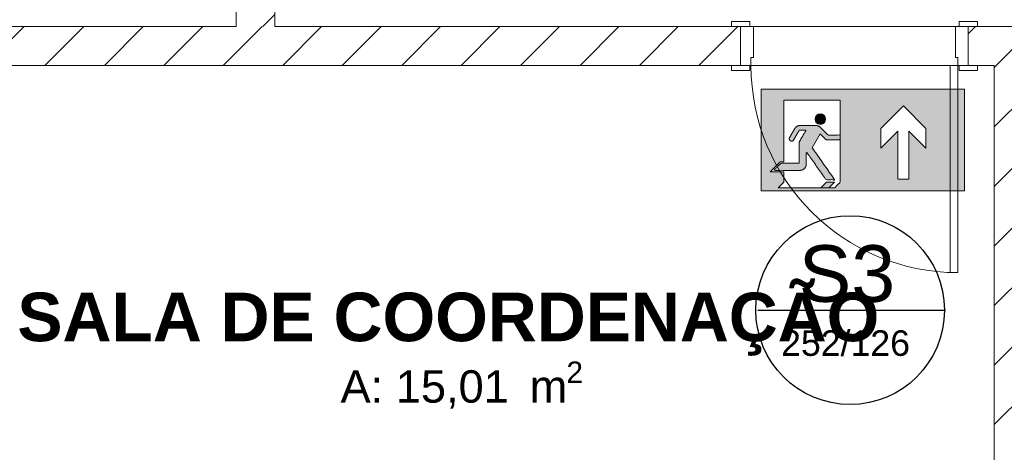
# Model space of a CAD drawing. Header units: millimetres. Extents: x 2826 to 3034, y 1533 to 1590.
# Tile 135 of 248: x 2989.84 to 2993.64, y 1551.12 to 1552.79. Entities that reach past the tile are written whole.
import ezdxf
from ezdxf.enums import TextEntityAlignment as Align

# ---------------------------------------------------------------- set-up
doc = ezdxf.new("R2010")
doc.units = ezdxf.units.MM
doc.linetypes.add('CONTINU', pattern=[0])
doc.layers.add('_Caneta_No__220', color=7, linetype='Continuous', lineweight=15, true_color=0x8a8a8a)
doc.layers.add('ARQ-TXT-1_100', color=10, linetype='Continuous')
doc.layers.add('C03', color=80, linetype='Continuous', lineweight=13)
doc.styles.add('ESTILO_GERADO_1', font='arialbd.ttf')
doc.styles.add('ESTILO_GERADO_2', font='arial.ttf')
doc.styles.add('style1', font='arial.ttf')
pattern_1 = [(45, (0.02328, 0.61931), (-0.1149048, 0.1149048), [])]

# ---------------------------------------------------------------- blocks, each defined once
blk = doc.blocks.new('SAÍDA EMER CIMA')
at = {"layer": 'C03', "lineweight": 0}
h = blk.add_hatch(color=3, dxfattribs=at)
h.dxf.hatch_style = 1
h.set_gradient(color1=(0, 255, 0), color2=(0, 255, 0), tint=1)
edge = h.paths.add_edge_path(flags=0)
edge.add_spline(control_points=[(2360.5608, 1215.4596), (2360.5608, 1215.3903), (2360.5608, 1215.321)], knot_values=[16.497787, 16.497787, 16.497787, 17.497787, 17.497787, 17.497787], weights=[1, 1, 1], degree=2, periodic=0)
edge.add_spline(control_points=[(2360.5608, 1215.321), (2360.4958, 1215.321), (2360.4308, 1215.321)], knot_values=[17.497787, 17.497787, 17.497787, 18.497787, 18.497787, 18.497787], weights=[1, 1, 1], degree=2, periodic=0)
edge.add_spline(control_points=[(2360.4308, 1215.321), (2360.4056, 1215.2958), (2360.3804, 1215.2707)], knot_values=[18.497787, 18.497787, 18.497787, 19.497787, 19.497787, 19.497787], weights=[1, 1, 1], degree=2, periodic=0)
edge.add_spline(control_points=[(2360.3804, 1215.2707), (2360.4748, 1215.2707), (2360.5692, 1215.2707)], knot_values=[19.497787, 19.497787, 19.497787, 20.497787, 20.497787, 20.497787], weights=[1, 1, 1], degree=2, periodic=0)
edge.add_spline(control_points=[(2360.5692, 1215.2707), (2360.5865, 1215.2707), (2360.5988, 1215.283)], knot_values=[20.497787, 20.497787, 20.497787, 21.283185, 21.283185, 21.283185], weights=[1, 0.92388, 1], degree=2, periodic=0)
edge.add_spline(control_points=[(2360.5988, 1215.283), (2360.6111, 1215.2952), (2360.6111, 1215.3126)], knot_values=[21.283185, 21.283185, 21.283185, 22.068583, 22.068583, 22.068583], weights=[1, 0.92388, 1], degree=2, periodic=0)
edge.add_spline(control_points=[(2360.6111, 1215.3126), (2360.6111, 1215.3528), (2360.6111, 1215.393)], knot_values=[22.068583, 22.068583, 22.068583, 23.068583, 23.068583, 23.068583], weights=[1, 1, 1], degree=2, periodic=0)
edge.add_spline(control_points=[(2360.6111, 1215.393), (2360.6111, 1215.3959), (2360.6139, 1215.3968), (2360.6167, 1215.3977), (2360.6184, 1215.3953)], knot_values=[23.068583, 23.068583, 23.068583, 24.333947, 24.333947, 25.599311, 25.599311, 25.599311], weights=[1, 0.806445, 1, 0.806445, 1], degree=2, periodic=0)
edge.add_spline(control_points=[(2360.6184, 1215.3953), (2360.6856, 1215.2994), (2360.7527, 1215.2036)], knot_values=[25.599311, 25.599311, 25.599311, 26.599311, 26.599311, 26.599311], weights=[1, 1, 1], degree=2, periodic=0)
edge.add_spline(control_points=[(2360.7527, 1215.2036), (2360.7834, 1215.2036), (2360.8141, 1215.2036)], knot_values=[26.599311, 26.599311, 26.599311, 27.599311, 27.599311, 27.599311], weights=[1, 1, 1], degree=2, periodic=0)
edge.add_spline(control_points=[(2360.8141, 1215.2036), (2360.7343, 1215.3176), (2360.6544, 1215.4317)], knot_values=[27.599311, 27.599311, 27.599311, 28.599311, 28.599311, 28.599311], weights=[1, 1, 1], degree=2, periodic=0)
edge.add_line((2360.6544, 1215.4317), (2360.7117, 1215.5308))
edge.add_line((2360.7117, 1215.5308), (2360.7537, 1215.4888))
edge.add_line((2360.7537, 1215.4888), (2360.8544, 1215.4888))
edge.add_spline(control_points=[(2360.8544, 1215.4888), (2360.8544, 1215.5055), (2360.8544, 1215.5223)], knot_values=[3, 3, 3, 4, 4, 4], weights=[1, 1, 1], degree=2, periodic=0)
edge.add_spline(control_points=[(2360.8544, 1215.5223), (2360.811, 1215.5223), (2360.7676, 1215.5223)], knot_values=[4, 4, 4, 5, 5, 5], weights=[1, 1, 1], degree=2, periodic=0)
edge.add_spline(control_points=[(2360.7676, 1215.5223), (2360.7402, 1215.5497), (2360.7128, 1215.5771)], knot_values=[5, 5, 5, 6, 6, 6], weights=[1, 1, 1], degree=2, periodic=0)
edge.add_spline(control_points=[(2360.7128, 1215.5771), (2360.7005, 1215.5894), (2360.6831, 1215.5894)], knot_values=[6, 6, 6, 6.785398, 6.785398, 6.785398], weights=[1, 0.92388, 1], degree=2, periodic=0)
edge.add_spline(control_points=[(2360.6831, 1215.5894), (2360.6247, 1215.5894), (2360.5663, 1215.5894)], knot_values=[6.785398, 6.785398, 6.785398, 7.785398, 7.785398, 7.785398], weights=[1, 1, 1], degree=2, periodic=0)
edge.add_spline(control_points=[(2360.5663, 1215.5894), (2360.5421, 1215.5894), (2360.53, 1215.5685)], knot_values=[7.785398, 7.785398, 7.785398, 8.832596, 8.832596, 8.832596], weights=[1, 0.866025, 1], degree=2, periodic=0)
edge.add_spline(control_points=[(2360.53, 1215.5685), (2360.5113, 1215.5361), (2360.4926, 1215.5038)], knot_values=[8.832596, 8.832596, 8.832596, 9.832596, 9.832596, 9.832596], weights=[1, 1, 1], degree=2, periodic=0)
edge.add_spline(control_points=[(2360.4926, 1215.5038), (2360.4842, 1215.4893), (2360.4988, 1215.4809), (2360.5133, 1215.4725), (2360.5217, 1215.487)], knot_values=[9.832596, 9.832596, 9.832596, 11.403392, 11.403392, 12.974188, 12.974188, 12.974188], weights=[1, 0.707107, 1, 0.707107, 1], degree=2, periodic=0)
edge.add_spline(control_points=[(2360.5217, 1215.487), (2360.5416, 1215.5214), (2360.5615, 1215.5559)], knot_values=[12.974188, 12.974188, 12.974188, 13.974188, 13.974188, 13.974188], weights=[1, 1, 1], degree=2, periodic=0)
edge.add_spline(control_points=[(2360.5615, 1215.5559), (2360.5857, 1215.5559), (2360.6099, 1215.5559)], knot_values=[13.974188, 13.974188, 13.974188, 14.974188, 14.974188, 14.974188], weights=[1, 1, 1], degree=2, periodic=0)
edge.add_spline(control_points=[(2360.6099, 1215.5559), (2360.5881, 1215.5182), (2360.5664, 1215.4806)], knot_values=[14.974188, 14.974188, 14.974188, 15.974188, 15.974188, 15.974188], weights=[1, 1, 1], degree=2, periodic=0)
edge.add_spline(control_points=[(2360.5664, 1215.4806), (2360.5608, 1215.4708), (2360.5608, 1215.4596)], knot_values=[15.974188, 15.974188, 15.974188, 16.497787, 16.497787, 16.497787], weights=[1, 0.965926, 1], degree=2, periodic=0)
h.paths.add_polyline_path([(2360.2907, 1215.1253), (2361.7402, 1215.1253), (2361.7402, 1215.8501), (2360.2907, 1215.8501)])
h.paths.add_polyline_path([(2361.1435, 1215.5693), (2361.3046, 1215.7304), (2361.4656, 1215.5693), (2361.4656, 1215.4284), (2361.3448, 1215.5492), (2361.3448, 1215.2069), (2361.2643, 1215.2069), (2361.2643, 1215.5492), (2361.1435, 1215.4284)], flags=16)
edge = h.paths.add_edge_path(flags=16)
edge.add_spline(control_points=[(2360.8544, 1215.5223), (2360.8544, 1215.5055), (2360.8544, 1215.4888)], knot_values=[3, 3, 3, 4, 4, 4], weights=[1, 1, 1], degree=2, periodic=0)
edge.add_spline(control_points=[(2360.8544, 1215.4888), (2360.8544, 1215.3372), (2360.8544, 1215.1857)], knot_values=[2, 2, 2, 3, 3, 3], weights=[1, 1, 1], degree=2, periodic=0)
edge.add_spline(control_points=[(2360.8544, 1215.1857), (2360.8342, 1215.1656), (2360.8141, 1215.1454)], knot_values=[1, 1, 1, 2, 2, 2], weights=[1, 1, 1], degree=2, periodic=0)
edge.add_spline(control_points=[(2360.8141, 1215.1454), (2360.794, 1215.1454), (2360.7738, 1215.1454)], knot_values=[0, 0, 0, 1, 1, 1], weights=[1, 1, 1], degree=2, periodic=0)
edge.add_line((2360.7738, 1215.1454), (2360.7169, 1215.1454))
edge.add_line((2360.7169, 1215.1454), (2360.4115, 1215.1454))
edge.add_line((2360.4115, 1215.1454), (2360.4517, 1215.1857))
edge.add_line((2360.4517, 1215.1857), (2360.4517, 1215.2602))
edge.add_line((2360.4517, 1215.2602), (2360.3551, 1215.2602))
edge.add_line((2360.3551, 1215.2602), (2360.4264, 1215.3315))
edge.add_line((2360.4264, 1215.3315), (2360.4517, 1215.3315))
edge.add_line((2360.4517, 1215.3315), (2360.4517, 1215.7695))
edge.add_line((2360.4517, 1215.7695), (2360.8544, 1215.7695))
edge.add_line((2360.8544, 1215.7695), (2360.8544, 1215.5223))
edge = h.paths.add_edge_path(flags=0)
edge.add_ellipse((2360.7125, 1215.6356), major_axis=(0.0267, 0.0267), ratio=1, start_angle=0, end_angle=360, ccw=False)
h = blk.add_hatch(color=3, dxfattribs=at)
h.dxf.hatch_style = 1
h.set_gradient(color1=(0, 255, 0), color2=(0, 255, 0), tint=1)
edge = h.paths.add_edge_path()
edge.add_ellipse((2360.7125, 1215.6356), major_axis=(0.0267, 0.0267), ratio=1, start_angle=0, end_angle=360, ccw=False)
h = blk.add_hatch(color=3, dxfattribs=at)
h.dxf.hatch_style = 1
h.set_gradient(color1=(0, 255, 0), color2=(0, 255, 0), tint=1)
edge = h.paths.add_edge_path()
edge.add_line((2360.7117, 1215.5308), (2360.7537, 1215.4888))
edge.add_line((2360.7537, 1215.4888), (2360.8544, 1215.4888))
edge.add_spline(control_points=[(2360.8544, 1215.4888), (2360.8544, 1215.5055), (2360.8544, 1215.5223)], knot_values=[3, 3, 3, 4, 4, 4], weights=[1, 1, 1], degree=2, periodic=0)
edge.add_spline(control_points=[(2360.8544, 1215.5223), (2360.811, 1215.5223), (2360.7676, 1215.5223)], knot_values=[4, 4, 4, 5, 5, 5], weights=[1, 1, 1], degree=2, periodic=0)
edge.add_spline(control_points=[(2360.7676, 1215.5223), (2360.7402, 1215.5497), (2360.7128, 1215.5771)], knot_values=[5, 5, 5, 6, 6, 6], weights=[1, 1, 1], degree=2, periodic=0)
edge.add_spline(control_points=[(2360.7128, 1215.5771), (2360.7005, 1215.5894), (2360.6831, 1215.5894)], knot_values=[6, 6, 6, 6.785398, 6.785398, 6.785398], weights=[1, 0.92388, 1], degree=2, periodic=0)
edge.add_spline(control_points=[(2360.6831, 1215.5894), (2360.6247, 1215.5894), (2360.5663, 1215.5894)], knot_values=[6.785398, 6.785398, 6.785398, 7.785398, 7.785398, 7.785398], weights=[1, 1, 1], degree=2, periodic=0)
edge.add_spline(control_points=[(2360.5663, 1215.5894), (2360.5421, 1215.5894), (2360.53, 1215.5685)], knot_values=[7.785398, 7.785398, 7.785398, 8.832596, 8.832596, 8.832596], weights=[1, 0.866025, 1], degree=2, periodic=0)
edge.add_spline(control_points=[(2360.53, 1215.5685), (2360.5113, 1215.5361), (2360.4926, 1215.5038)], knot_values=[8.832596, 8.832596, 8.832596, 9.832596, 9.832596, 9.832596], weights=[1, 1, 1], degree=2, periodic=0)
edge.add_spline(control_points=[(2360.4926, 1215.5038), (2360.4842, 1215.4893), (2360.4988, 1215.4809), (2360.5133, 1215.4725), (2360.5217, 1215.487)], knot_values=[9.832596, 9.832596, 9.832596, 11.403392, 11.403392, 12.974188, 12.974188, 12.974188], weights=[1, 0.707107, 1, 0.707107, 1], degree=2, periodic=0)
edge.add_spline(control_points=[(2360.5217, 1215.487), (2360.5416, 1215.5214), (2360.5615, 1215.5559)], knot_values=[12.974188, 12.974188, 12.974188, 13.974188, 13.974188, 13.974188], weights=[1, 1, 1], degree=2, periodic=0)
edge.add_spline(control_points=[(2360.5615, 1215.5559), (2360.5857, 1215.5559), (2360.6099, 1215.5559)], knot_values=[13.974188, 13.974188, 13.974188, 14.974188, 14.974188, 14.974188], weights=[1, 1, 1], degree=2, periodic=0)
edge.add_spline(control_points=[(2360.6099, 1215.5559), (2360.5881, 1215.5182), (2360.5664, 1215.4806)], knot_values=[14.974188, 14.974188, 14.974188, 15.974188, 15.974188, 15.974188], weights=[1, 1, 1], degree=2, periodic=0)
edge.add_spline(control_points=[(2360.5664, 1215.4806), (2360.5608, 1215.4708), (2360.5608, 1215.4596)], knot_values=[15.974188, 15.974188, 15.974188, 16.497787, 16.497787, 16.497787], weights=[1, 0.965926, 1], degree=2, periodic=0)
edge.add_spline(control_points=[(2360.5608, 1215.4596), (2360.5608, 1215.3903), (2360.5608, 1215.321)], knot_values=[16.497787, 16.497787, 16.497787, 17.497787, 17.497787, 17.497787], weights=[1, 1, 1], degree=2, periodic=0)
edge.add_spline(control_points=[(2360.5608, 1215.321), (2360.4958, 1215.321), (2360.4308, 1215.321)], knot_values=[17.497787, 17.497787, 17.497787, 18.497787, 18.497787, 18.497787], weights=[1, 1, 1], degree=2, periodic=0)
edge.add_spline(control_points=[(2360.4308, 1215.321), (2360.4056, 1215.2958), (2360.3804, 1215.2707)], knot_values=[18.497787, 18.497787, 18.497787, 19.497787, 19.497787, 19.497787], weights=[1, 1, 1], degree=2, periodic=0)
edge.add_spline(control_points=[(2360.3804, 1215.2707), (2360.4748, 1215.2707), (2360.5692, 1215.2707)], knot_values=[19.497787, 19.497787, 19.497787, 20.497787, 20.497787, 20.497787], weights=[1, 1, 1], degree=2, periodic=0)
edge.add_spline(control_points=[(2360.5692, 1215.2707), (2360.5865, 1215.2707), (2360.5988, 1215.283)], knot_values=[20.497787, 20.497787, 20.497787, 21.283185, 21.283185, 21.283185], weights=[1, 0.92388, 1], degree=2, periodic=0)
edge.add_spline(control_points=[(2360.5988, 1215.283), (2360.6111, 1215.2952), (2360.6111, 1215.3126)], knot_values=[21.283185, 21.283185, 21.283185, 22.068583, 22.068583, 22.068583], weights=[1, 0.92388, 1], degree=2, periodic=0)
edge.add_spline(control_points=[(2360.6111, 1215.3126), (2360.6111, 1215.3528), (2360.6111, 1215.393)], knot_values=[22.068583, 22.068583, 22.068583, 23.068583, 23.068583, 23.068583], weights=[1, 1, 1], degree=2, periodic=0)
edge.add_spline(control_points=[(2360.6111, 1215.393), (2360.6111, 1215.3959), (2360.6139, 1215.3968), (2360.6167, 1215.3977), (2360.6184, 1215.3953)], knot_values=[23.068583, 23.068583, 23.068583, 24.333947, 24.333947, 25.599311, 25.599311, 25.599311], weights=[1, 0.806445, 1, 0.806445, 1], degree=2, periodic=0)
edge.add_spline(control_points=[(2360.6184, 1215.3953), (2360.6856, 1215.2994), (2360.7527, 1215.2036)], knot_values=[25.599311, 25.599311, 25.599311, 26.599311, 26.599311, 26.599311], weights=[1, 1, 1], degree=2, periodic=0)
edge.add_spline(control_points=[(2360.7527, 1215.2036), (2360.7834, 1215.2036), (2360.8141, 1215.2036)], knot_values=[26.599311, 26.599311, 26.599311, 27.599311, 27.599311, 27.599311], weights=[1, 1, 1], degree=2, periodic=0)
edge.add_spline(control_points=[(2360.8141, 1215.2036), (2360.7343, 1215.3176), (2360.6544, 1215.4317)], knot_values=[27.599311, 27.599311, 27.599311, 28.599311, 28.599311, 28.599311], weights=[1, 1, 1], degree=2, periodic=0)
edge.add_line((2360.6544, 1215.4317), (2360.7117, 1215.5308))
h = blk.add_hatch(color=3, dxfattribs=at)
h.dxf.hatch_style = 1
h.set_gradient(color1=(0, 255, 0), color2=(0, 255, 0), tint=1)
h.paths.add_polyline_path([(2360.8141, 1215.1857), (2360.7572, 1215.1857), (2360.7169, 1215.1454), (2360.7738, 1215.1454)])
for points in [[(2360.2907, 1215.1253), (2360.2907, 1215.8501), (2360.2907, 1215.1253), (2361.7402, 1215.1253), (2361.7402, 1215.8501), (2361.7402, 1215.1253)], [(2361.7402, 1215.8501), (2360.2907, 1215.8501)], [(2361.1435, 1215.4284), (2361.2643, 1215.5492), (2361.2643, 1215.2069), (2361.3448, 1215.2069), (2361.3448, 1215.5492), (2361.4656, 1215.4284), (2361.4656, 1215.5693), (2361.3046, 1215.7304), (2361.1435, 1215.5693)]]:
    blk.add_lwpolyline(points, close=True, dxfattribs=at)
for points in [[(2360.8141, 1215.1857), (2360.7738, 1215.1454), (2360.7169, 1215.1454), (2360.4115, 1215.1454), (2360.4517, 1215.1857), (2360.4517, 1215.2602), (2360.3551, 1215.2602), (2360.4264, 1215.3315), (2360.4517, 1215.3315), (2360.4517, 1215.7695), (2360.8544, 1215.7695), (2360.8544, 1215.5223)], [(2360.6544, 1215.4317), (2360.7117, 1215.5308), (2360.7537, 1215.4888), (2360.8544, 1215.4888)], [(2360.8141, 1215.1857), (2360.7572, 1215.1857), (2360.7169, 1215.1454)]]:
    blk.add_lwpolyline(points, dxfattribs=at)
at = {"layer": 'C03', "lineweight": 0, "extrusion": (0, 0, -1)}
blk.add_ellipse((2360.7125, 1215.6356), major_axis=(0.0267, 0.0267), ratio=1, start_param=3.926991, end_param=10.210176, dxfattribs=at)
at = {"layer": 'C03', "lineweight": 0}
blk.add_rational_spline([(2360.7738, 1215.1454), (2360.794, 1215.1454), (2360.8141, 1215.1454), (2360.8342, 1215.1656), (2360.8544, 1215.1857), (2360.8544, 1215.3372), (2360.8544, 1215.4888), (2360.8544, 1215.5055), (2360.8544, 1215.5223), (2360.811, 1215.5223), (2360.7676, 1215.5223), (2360.7402, 1215.5497), (2360.7128, 1215.5771), (2360.7005, 1215.5894), (2360.6831, 1215.5894), (2360.6247, 1215.5894), (2360.5663, 1215.5894), (2360.5421, 1215.5894), (2360.53, 1215.5685), (2360.5113, 1215.5361), (2360.4926, 1215.5038), (2360.4842, 1215.4893), (2360.4988, 1215.4809), (2360.5133, 1215.4725), (2360.5217, 1215.487), (2360.5416, 1215.5214), (2360.5615, 1215.5559), (2360.5857, 1215.5559), (2360.6099, 1215.5559), (2360.5881, 1215.5182), (2360.5664, 1215.4806), (2360.5608, 1215.4708), (2360.5608, 1215.4596), (2360.5608, 1215.3903), (2360.5608, 1215.321), (2360.4958, 1215.321), (2360.4308, 1215.321), (2360.4056, 1215.2958), (2360.3804, 1215.2707), (2360.4748, 1215.2707), (2360.5692, 1215.2707), (2360.5865, 1215.2707), (2360.5988, 1215.283), (2360.6111, 1215.2952), (2360.6111, 1215.3126), (2360.6111, 1215.3528), (2360.6111, 1215.393), (2360.6111, 1215.3959), (2360.6139, 1215.3968), (2360.6167, 1215.3977), (2360.6184, 1215.3953), (2360.6856, 1215.2994), (2360.7527, 1215.2036), (2360.7834, 1215.2036), (2360.8141, 1215.2036), (2360.7343, 1215.3176), (2360.6544, 1215.4317)], [1, 1, 1, 1, 1, 1, 1, 1, 1, 1, 1, 1, 1, 0.923879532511, 1, 1, 1, 0.866025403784, 1, 1, 1, 0.707106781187, 1, 0.707106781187, 1, 1, 1, 1, 1, 1, 1, 0.965925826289, 1, 1, 1, 1, 1, 1, 1, 1, 1, 0.923879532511, 1, 0.923879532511, 1, 1, 1, 0.806444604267, 1, 0.806444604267, 1, 1, 1, 1, 1, 1, 1], degree=2, knots=[0, 0, 0, 1, 1, 2, 2, 3, 3, 4, 4, 5, 5, 6, 6, 6.785398, 6.785398, 7.785398, 7.785398, 8.832596, 8.832596, 9.832596, 9.832596, 11.403392, 11.403392, 12.974188, 12.974188, 13.974188, 13.974188, 14.974188, 14.974188, 15.974188, 15.974188, 16.497787, 16.497787, 17.497787, 17.497787, 18.497787, 18.497787, 19.497787, 19.497787, 20.497787, 20.497787, 21.283185, 21.283185, 22.068583, 22.068583, 23.068583, 23.068583, 24.333947, 24.333947, 25.599311, 25.599311, 26.599311, 26.599311, 27.599311, 27.599311, 28.599311, 28.599311, 28.599311], dxfattribs=at)
blk = doc.blocks.new('A$Cdd268059')
at = {"layer": '_Caneta_No__220'}
h = blk.add_hatch(dxfattribs=at)
h.set_pattern_fill('TIJOLO_COMUM_0005', color=256, style=0, pattern_type=2)
h.set_pattern_definition([(45, (0.02328, 0.61931), (-0.114905, 0.114905), [])])
h.paths.add_polyline_path([(4.3208, 6.0693), (4.4708, 6.0693), (4.4708, 6.1575), (4.3208, 6.1575)])
h = blk.add_hatch(dxfattribs=at)
h.set_pattern_fill('TIJOLO_COMUM_0005', color=256, style=0, pattern_type=2)
h.set_pattern_definition(pattern_1)
h.paths.add_polyline_path([(0.9733, 5.9193), (6.2711, 5.9193), (6.2711, 6.0693), (0.9733, 6.0693)])
h = blk.add_hatch(dxfattribs=at)
h.set_pattern_fill('TIJOLO_COMUM_0005', color=256, style=0, pattern_type=2)
h.set_pattern_definition(pattern_1)
h.paths.add_polyline_path([(7.1511, 6.0693), (7.1511, 5.9193), (12.3187, 5.9193), (12.3187, 6.0693)])
h = blk.add_hatch(dxfattribs=at)
h.set_pattern_fill('TIJOLO_COMUM_0005', color=256, style=0, pattern_type=2)
h.set_pattern_definition([(45, (0.02328, 0.61931), (-0.1149048, 0.1149048), [])])
h.paths.add_polyline_path([(7.4011, 1.9693), (7.4011, 5.9193), (7.2511, 5.9193), (7.2511, 1.9693)])
for p, q in [((4.3208, 6.0693), (4.3208, 8.7693)), ((4.4708, 7.2693), (4.4708, 6.0693)), ((0.9733, 6.0693), (4.3208, 6.0693)), ((4.4708, 6.0693), (18.6963, 6.0693)), ((6.2361, 6.0693), (6.2361, 6.0883)), ((6.2361, 6.0883), (6.3061, 6.0883)), ((6.2711, 6.0693), (6.2361, 6.0693)), ((6.3061, 6.0693), (6.2361, 6.0693)), ((6.2711, 6.0693), (6.2361, 6.0693)), ((6.2711, 6.0693), (6.2361, 6.0693)), ((6.2711, 6.0693), (6.2711, 5.9193)), ((6.2711, 5.9193), (6.2711, 6.0693)), ((6.2711, 6.0693), (6.3211, 6.0693)), ((6.2711, 6.0693), (6.2711, 5.9193)), ((6.2711, 6.0693), (6.2711, 5.9193)), ((6.3061, 6.0883), (6.3061, 6.0693)), ((6.3211, 6.0693), (6.3211, 5.9493)), ((7.1011, 5.9493), (7.1011, 6.0693)), ((7.1011, 6.0693), (7.1511, 6.0693)), ((7.1161, 6.0883), (7.1861, 6.0883)), ((7.1161, 6.0693), (7.1161, 6.0883)), ((7.1861, 6.0693), (7.1161, 6.0693)), ((7.1511, 6.0693), (7.1861, 6.0693)), ((7.1511, 6.0693), (7.1511, 5.9193)), ((7.1511, 6.0693), (7.1511, 5.9193)), ((7.1511, 6.0693), (7.1511, 5.9193)), ((7.1511, 6.0693), (7.1511, 5.9193)), ((7.1511, 6.0693), (7.1861, 6.0693)), ((7.1511, 6.0693), (7.1861, 6.0693)), ((7.1861, 6.0883), (7.1861, 6.0693)), ((6.3211, 5.9493), (6.3111, 5.9493)), ((6.3111, 5.9493), (6.3111, 5.9193)), ((7.1111, 5.9493), (7.1011, 5.9493)), ((7.1111, 5.9193), (7.1111, 5.9493)), ((7.2511, 5.9193), (3.4511, 5.9193)), ((6.2711, 5.9193), (6.2361, 5.9193)), ((6.2361, 5.9003), (6.2361, 5.9193)), ((6.2361, 5.9193), (6.3061, 5.9193)), ((6.2711, 5.9193), (6.2361, 5.9193)), ((6.2711, 5.9193), (6.2361, 5.9193)), ((6.3061, 5.9003), (6.2361, 5.9003)), ((6.3111, 5.9193), (6.2711, 5.9193)), ((6.3061, 5.9193), (6.3061, 5.9003)), ((7.1111, 5.9193), (7.0811, 5.9193)), ((7.0811, 5.9193), (7.0811, 5.1193)), ((7.1511, 5.9193), (7.1111, 5.9193)), ((7.1111, 5.1193), (7.1111, 5.9193)), ((7.1161, 5.9193), (7.1861, 5.9193)), ((7.1161, 5.9003), (7.1161, 5.9193)), ((7.1861, 5.9003), (7.1161, 5.9003)), ((7.1511, 5.9193), (7.1861, 5.9193)), ((7.1511, 5.9193), (7.1861, 5.9193)), ((7.1511, 5.9193), (7.1861, 5.9193)), ((7.1861, 5.9193), (7.1861, 5.9003)), ((7.2511, 1.9693), (7.2511, 5.9193)), ((7.0811, 5.1193), (7.1111, 5.1193))]:
    blk.add_line(p, q, dxfattribs=at)
for points in [[(4.3208, 6.1575), (4.3208, 6.0693)], [(4.4708, 6.0693), (4.4708, 6.1575)], [(4.3208, 6.0693), (0.9733, 6.0693)], [(6.2711, 6.0693), (4.4708, 6.0693)], [(12.3187, 6.0693), (7.1511, 6.0693)], [(0.9733, 5.9193), (6.2711, 5.9193)], [(7.1511, 5.9193), (7.2511, 5.9193)], [(7.2511, 5.9193), (7.2511, 1.9693)]]:
    blk.add_lwpolyline(points, dxfattribs=at)
blk.add_arc((7.1111, 5.9193), 0.8, 180, 270, dxfattribs=at)
for s, height, style, p in [('SALA DE COORDENAÇÃO', 0.1875, 'ESTILO_GERADO_1', (3.4752, 4.8546)), ('2', 0.0825, 'ESTILO_GERADO_2', (5.5977, 4.6937)), ('A: 15,01', 0.125, 'ESTILO_GERADO_2', (4.7246, 4.6174)), (' m', 0.125, 'ESTILO_GERADO_2', (5.4071, 4.6174))]:
    blk.add_text(s, height=height, dxfattribs=dict(at, style=style)).set_placement(p)
at = {"layer": '_Caneta_No__220', "style": 'ESTILO_GERADO_2'}
for p in [(34.4309, 10.5457), (35.0309, 10.5457)]:
    blk.add_attdef('txt', text='', height=0.12, dxfattribs=at).set_placement(p, align=Align.MIDDLE_CENTER)
blk.add_attdef('txt', text='', height=0.12, rotation=90, dxfattribs=at).set_placement((1.2958, 6.4033), align=Align.MIDDLE_CENTER)

msp = doc.modelspace()

# ---------------------------------------------------------------- linework, layer by layer
at = {"layer": 'ARQ-TXT-1_100', "linetype": 'CONTINU'}
msp.add_line((2992.691, 1551.6681), (2993.4162, 1551.6681), dxfattribs=at)
msp.add_circle((2993.0477, 1551.6679), 0.3645, dxfattribs=at)

# ---------------------------------------------------------------- block references
at = {"layer": 'C03', "xscale": 0.541905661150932, "yscale": 0.541905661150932, "zscale": 0.541905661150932}
msp.add_blockref('SAÍDA EMER CIMA', (1713.6491, 893.6456), dxfattribs=at)

# ---------------------------------------------------------------- texts
at = {"style": 'style1'}
for s, height, p in [('S3', 0.21837, (2992.8487, 1551.7001)), ('252/126', 0.09866, (2992.7809, 1551.4914))]:
    msp.add_text(s, height=height, dxfattribs=at).set_placement(p)

# ---------------------------------------------------------------- next in the draw order: block references
msp.add_blockref('A$Cdd268059', (2986.3533, 1546.6934))

doc.saveas('drawing.dxf')
